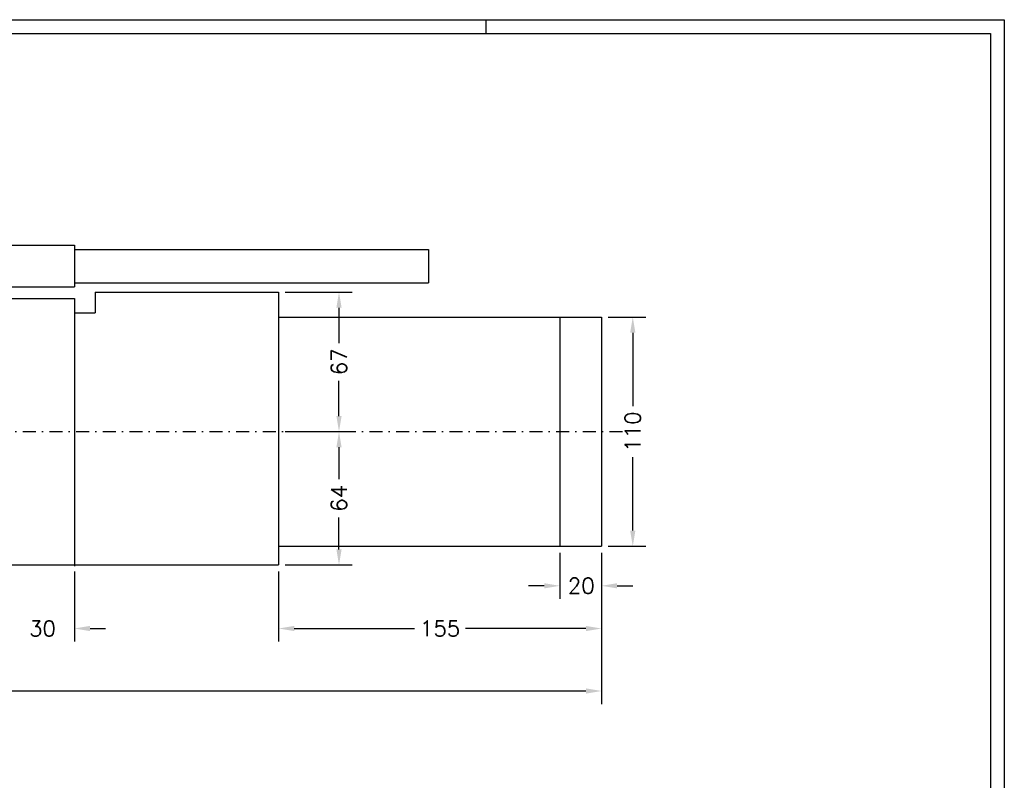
# Model space of a CAD drawing. Extents: x 212 to 4004, y 602 to 2184.
# Tile 3 of 11: x 854 to 1326, y 1024 to 1389. Entities that reach past the tile are written whole.
import ezdxf
from ezdxf.enums import TextEntityAlignment as Align

# ---------------------------------------------------------------- set-up
doc = ezdxf.new("R2010")
doc.units = 0
doc.header["$MEASUREMENT"] = 0
doc.linetypes.add('AUSGEZOGEN', pattern=[0])
doc.linetypes.add('STRICHPUNKT2', pattern=[12.7, 6.35, -3.175, 0, -3.175])
doc.layers.get('0').update_dxf_attribs({"linetype": 'CONTINUOUS'})
for name, color, linetype in [('BEMASSUNG', 6, 'CONTINUOUS'), ('KANTE', 3, 'CONTINUOUS'), ('MITTE', 6, 'STRICHPUNKT2')]:
    doc.layers.add(name, color=color, linetype=linetype)
doc.styles.add('ROMANS', font='romans', dxfattribs={"height": 7.5})

msp = doc.modelspace()

# ---------------------------------------------------------------- linework, layer by layer
at = {"color": 7, "linetype": 'AUSGEZOGEN'}
for p, q in [((211.78, 1389.28), (1326.32, 1389.28)), ((1077.61, 1382.63), (1077.61, 1389.28)), ((1326.32, 1389.28), (1326.32, 601.92))]:
    msp.add_line(p, q, dxfattribs=at)
at = {"color": 5, "linetype": 'AUSGEZOGEN'}
for p, q in [((238.38, 1382.63), (1319.67, 1382.63)), ((1319.67, 1382.63), (1319.67, 608.57))]:
    msp.add_line(p, q, dxfattribs=at)
at = {"layer": 'BEMASSUNG'}
for p, q in [((981.12, 1258.5), (1013.25, 1258.5)), ((1007, 1251), (1007, 1234.02)), ((1136.12, 1246.5), (1154.25, 1246.5)), ((1148, 1239), (1148, 1203.73)), ((1007, 1199), (1007, 1215.98)), ((981.12, 1191.5), (1013.25, 1191.5)), ((981.12, 1191.5), (1013.25, 1191.5)), ((1007, 1184), (1007, 1168.7)), ((1148, 1144), (1148, 1179.27)), ((1007, 1135), (1007, 1150.3)), ((1136.12, 1136.5), (1154.25, 1136.5)), ((1113, 1133.38), (1113, 1111.25)), ((1133, 1133.38), (1133, 1060.75)), ((1133, 1133.38), (1133, 1090.75)), ((1133, 1133.38), (1133, 1111.25)), ((981.12, 1127.5), (1013.25, 1127.5)), ((880, 1124.38), (880, 1090.75)), ((978, 1124.38), (978, 1090.75)), ((1105.5, 1117.5), (1098, 1117.5)), ((1140.5, 1117.5), (1148, 1117.5)), ((887.5, 1097), (895, 1097)), ((985.5, 1097), (1043.27, 1097)), ((1125.5, 1097), (1067.73, 1097)), ((1125.5, 1067), (794.27, 1067))]:
    msp.add_line(p, q, dxfattribs=at)
for points in [[(1005.75, 1251), (1008.25, 1251), (1007, 1258.5)], [(1146.75, 1239), (1149.25, 1239), (1148, 1246.5)], [(1005.75, 1199), (1008.25, 1199), (1007, 1191.5)], [(1005.75, 1184), (1008.25, 1184), (1007, 1191.5)], [(1146.75, 1144), (1149.25, 1144), (1148, 1136.5)], [(1005.75, 1135), (1008.25, 1135), (1007, 1127.5)], [(1105.5, 1118.75), (1105.5, 1116.25), (1113, 1117.5)], [(1140.5, 1118.75), (1140.5, 1116.25), (1133, 1117.5)], [(887.5, 1098.25), (887.5, 1095.75), (880, 1097)], [(985.5, 1098.25), (985.5, 1095.75), (978, 1097)], [(1125.5, 1098.25), (1125.5, 1095.75), (1133, 1097)], [(1125.5, 1068.25), (1125.5, 1065.75), (1133, 1067)]]:
    msp.add_solid(points, dxfattribs=at)
at = {"layer": 'KANTE'}
for p, q in [((850, 1281), (880, 1281)), ((880, 1281), (880, 1261)), ((880, 1279), (1050, 1279)), ((1050, 1279), (1050, 1263)), ((880, 1263), (1050, 1263)), ((850, 1261), (880, 1261)), ((890, 1258.5), (978, 1258.5)), ((890, 1258.5), (890, 1248.5)), ((978, 1258.5), (978, 1127.5)), ((850, 1255.5), (880, 1255.5)), ((880, 1255.5), (880, 1127)), ((880, 1248.5), (890, 1248.5)), ((978, 1246.5), (1133, 1246.5)), ((1113, 1246.5), (1113, 1136.5)), ((1133, 1246.5), (1133, 1136.5)), ((978, 1136.5), (1133, 1136.5)), ((850, 1127.5), (978, 1127.5))]:
    msp.add_line(p, q, dxfattribs=at)
at = {"layer": 'MITTE'}
msp.add_line((420, 1191.5), (1143, 1191.5), dxfattribs=at)

# ---------------------------------------------------------------- texts
at = {"layer": 'BEMASSUNG', "style": 'ROMANS'}
for s, p in [('67', (1007, 1225)), ('110', (1148, 1191.5)), ('64', (1007, 1159.5))]:
    msp.add_text(s, height=7.5, rotation=90, dxfattribs=at).set_placement(p, align=Align.MIDDLE_CENTER)
for s, p in [('20', (1123.3, 1117.5)), ('30', (864.7, 1097)), ('155', (1055.5, 1097))]:
    msp.add_text(s, height=7.5, dxfattribs=at).set_placement(p, align=Align.MIDDLE_CENTER)

doc.saveas('drawing.dxf')
